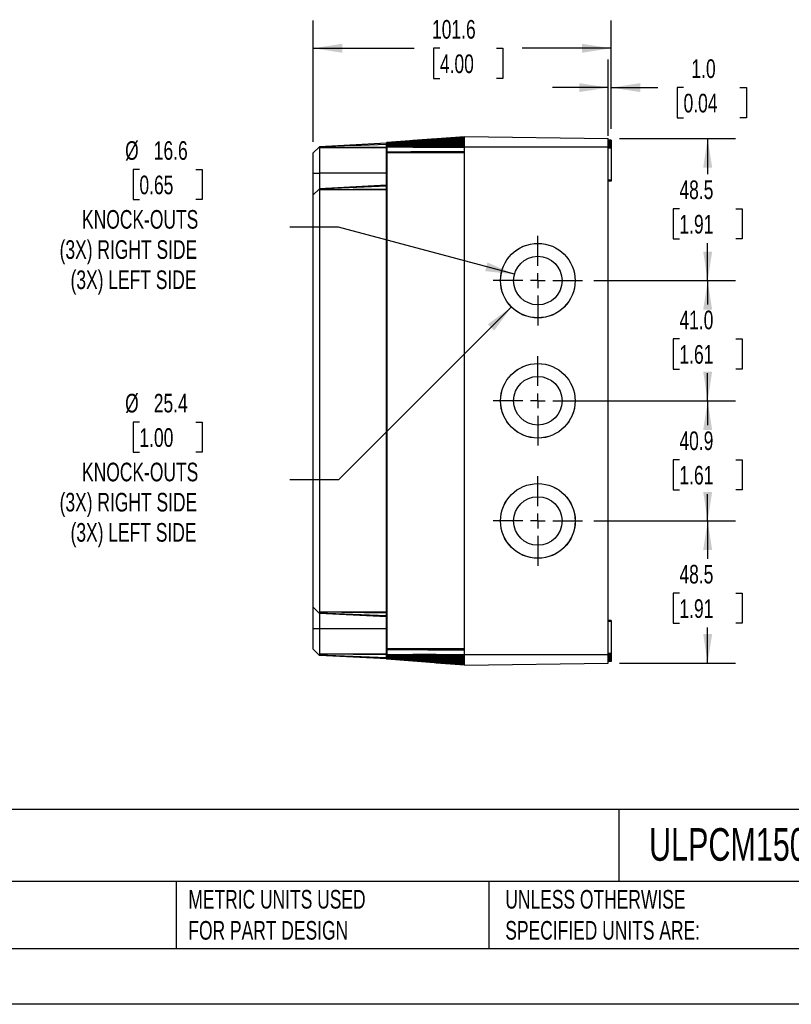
# Model space of a CAD drawing. Header units: millimetres. Extents: x 0 to 838, y 0 to 648.
# Tile 2 of 5: x 263 to 526, y 0 to 336. Entities that reach past the tile are written whole.
import ezdxf

# ---------------------------------------------------------------- set-up
doc = ezdxf.new("R2010")
doc.units = ezdxf.units.MM
doc.header["$LTSCALE"] = 3
doc.linetypes.add('CENTERX2', pattern=[20.32, 12.7, -2.54, 2.54, -2.54])
doc.layers.add('CENTER', color=40, linetype='CENTERX2')
doc.layers.add('DIMENSIONS', color=140, linetype='Continuous', lineweight=25)
doc.layers.add('TEXT', color=140, linetype='Continuous', lineweight=25)
doc.styles.add('SLDTEXTSTYLE0', font='TXT', dxfattribs={"width": 0.7})
doc.dimstyles.new('SLDDIMSTYLE0', dxfattribs={"dimtxt": 6.474023, "dimasz": 9.906, "dimexe": 0, "dimexo": 0.0625, "dimgap": 1.618506, "dimtad": 0, "dimtih": 1, "dimtoh": 1, "dimdec": 1, "dimrnd": 1e-09, "dimzin": 12, "dimdsep": 46, "dimtxsty": 'SLDTEXTSTYLE0', "dimsah": 1, "dimcen": 0.09, "dimadec": 0, "dimazin": 3, "dimtfac": 1, "dimtdec": 1, "dimtofl": 0, "dimtmove": 0, "dimatfit": 3, "dimfxl": 0, "dimfrac": 2, "dimtolj": 1, "dimtzin": 12, "dimarcsym": 0})
doc.dimstyles.new('SLDDIMSTYLE1', dxfattribs={"dimtxt": 6.474023, "dimasz": 9.906, "dimexe": 0, "dimexo": 0.0625, "dimgap": 1.618506, "dimtad": 0, "dimtih": 1, "dimtoh": 1, "dimdec": 1, "dimrnd": 1e-09, "dimzin": 12, "dimdsep": 46, "dimtxsty": 'SLDTEXTSTYLE0', "dimsah": 1, "dimcen": 0, "dimadec": 0, "dimazin": 3, "dimtfac": 1, "dimtdec": 1, "dimtofl": 0, "dimtmove": 0, "dimatfit": 3, "dimfxl": 0, "dimfrac": 2, "dimtolj": 1, "dimtzin": 12, "dimarcsym": 0})
doc.dimstyles.new('SLDDIMSTYLE2', dxfattribs={"dimtxt": 6.474023, "dimasz": 9.906, "dimexe": 0, "dimexo": 0.0625, "dimgap": 1.618506, "dimtad": 0, "dimtih": 1, "dimtoh": 1, "dimdec": 1, "dimrnd": 1e-09, "dimzin": 4, "dimdsep": 46, "dimtxsty": 'SLDTEXTSTYLE0', "dimsah": 1, "dimcen": 0.09, "dimadec": 0, "dimazin": 1, "dimtfac": 1, "dimtdec": 1, "dimtofl": 0, "dimtmove": 0, "dimatfit": 3, "dimfxl": 0, "dimfrac": 2, "dimtolj": 1, "dimtzin": 12, "dimarcsym": 0})
doc.dimstyles.new('SLDDIMSTYLE3', dxfattribs={"dimtxt": 6.474023, "dimasz": 9.906, "dimexe": 0, "dimexo": 0.0625, "dimgap": 1.618506, "dimtad": 0, "dimtih": 1, "dimtoh": 1, "dimdec": 1, "dimrnd": 1e-09, "dimzin": 4, "dimdsep": 46, "dimtxsty": 'SLDTEXTSTYLE0', "dimsah": 1, "dimcen": 0.09, "dimadec": 0, "dimazin": 1, "dimtfac": 1, "dimtdec": 1, "dimtmove": 0, "dimatfit": 0, "dimfxl": 0, "dimfrac": 2, "dimtolj": 1, "dimtzin": 12, "dimarcsym": 0})

# ---------------------------------------------------------------- blocks, each defined once
blk = doc.blocks.new('_D_4')
at = {"layer": 'DIMENSIONS'}
for p, q in [((303.88, 284.66), (301.71, 284.66)), ((301.71, 284.66), (301.71, 274.37)), ((323.12, 284.66), (325.3, 284.66)), ((325.3, 284.66), (325.3, 274.37)), ((301.71, 274.37), (303.88, 274.37)), ((325.3, 274.37), (323.12, 274.37)), ((371.77, 264.97), (355.1, 264.97)), ((431.71, 248.91), (371.77, 264.97))]:
    blk.add_line(p, q, dxfattribs=at)
blk.add_solid([(431.71, 248.91), (422.54, 252.95), (421.75, 250)], dxfattribs=at)
at = {"layer": 'DIMENSIONS', "char_height": 6.35, "attachment_point": 1, "style": 'SLDTEXTSTYLE0'}
for s, insert in [('%%c', (299, 294.3)), ('16.6', (308.77, 294.3)), ('0.65', (303.88, 282.56)), ('KNOCK-OUTS', (284.32, 270.82)), ('(3X) RIGHT SIDE', (276.67, 260.53)), ('(3X) LEFT SIDE', (280.4, 250.24))]:
    blk.add_mtext(s, dxfattribs=dict(at, insert=insert))
blk = doc.blocks.new('_D_5')
at = {"layer": 'DIMENSIONS'}
for p, q in [((430.72, 237.79), (371.77, 178.83)), ((303.88, 198.53), (301.71, 198.53)), ((301.71, 198.53), (301.71, 188.24)), ((323.12, 198.53), (325.3, 198.53)), ((325.3, 198.53), (325.3, 188.24)), ((301.71, 188.24), (303.88, 188.24)), ((325.3, 188.24), (323.12, 188.24)), ((371.77, 178.83), (355.1, 178.83))]:
    blk.add_line(p, q, dxfattribs=at)
blk.add_solid([(430.72, 237.79), (422.64, 231.86), (424.8, 229.71)], dxfattribs=at)
at = {"layer": 'DIMENSIONS', "char_height": 6.35, "attachment_point": 1, "style": 'SLDTEXTSTYLE0'}
for s, insert in [('%%c', (299, 208.16)), ('25.4', (308.77, 208.16)), ('1.00', (303.88, 196.42)), ('KNOCK-OUTS', (284.32, 184.68)), ('(3X) RIGHT SIDE', (276.67, 174.39)), ('(3X) LEFT SIDE', (280.4, 164.1))]:
    blk.add_mtext(s, dxfattribs=dict(at, insert=insert))
blk = doc.blocks.new('_D_6')
at = {"layer": 'DIMENSIONS'}
for p, q in [((467.52, 295.23), (507.13, 295.23)), ((497.6, 295.23), (497.6, 283.02)), ((487.98, 271.28), (485.81, 271.28)), ((485.81, 271.28), (485.81, 260.99)), ((507.22, 271.28), (509.4, 271.28)), ((509.4, 271.28), (509.4, 260.99)), ((485.81, 260.99), (487.98, 260.99)), ((497.6, 246.75), (497.6, 259.54)), ((509.4, 260.99), (507.22, 260.99)), ((458.78, 246.75), (507.13, 246.75))]:
    blk.add_line(p, q, dxfattribs=at)
for points in [[(497.6, 295.23), (496.08, 285.33), (499.13, 285.33)], [(497.6, 246.75), (499.13, 256.65), (496.08, 256.65)]]:
    blk.add_solid(points, dxfattribs=at)
at = {"layer": 'DIMENSIONS', "char_height": 6.35, "attachment_point": 1, "style": 'SLDTEXTSTYLE0'}
for s, insert in [('48.5', (487.98, 280.91)), ('1.91', (487.98, 269.17))]:
    blk.add_mtext(s, dxfattribs=dict(at, insert=insert))
blk = doc.blocks.new('_D_7')
at = {"layer": 'DIMENSIONS'}
for p, q in [((458.78, 246.75), (507.13, 246.75)), ((497.6, 246.75), (497.6, 238.63)), ((487.98, 226.89), (485.81, 226.89)), ((485.81, 226.89), (485.81, 216.6)), ((507.22, 226.89), (509.4, 226.89)), ((509.4, 226.89), (509.4, 216.6)), ((485.81, 216.6), (487.98, 216.6)), ((497.6, 205.79), (497.6, 215.15)), ((509.4, 216.6), (507.22, 216.6)), ((454.33, 205.79), (507.13, 205.79))]:
    blk.add_line(p, q, dxfattribs=at)
for points in [[(497.6, 246.75), (496.08, 236.84), (499.13, 236.84)], [(497.6, 205.79), (499.13, 215.7), (496.08, 215.7)]]:
    blk.add_solid(points, dxfattribs=at)
at = {"layer": 'DIMENSIONS', "char_height": 6.35, "attachment_point": 1, "style": 'SLDTEXTSTYLE0'}
for s, insert in [('41.0', (487.98, 236.53)), ('1.61', (487.98, 224.79))]:
    blk.add_mtext(s, dxfattribs=dict(at, insert=insert))
blk = doc.blocks.new('_D_8')
at = {"layer": 'DIMENSIONS'}
for p, q in [((458.78, 205.77), (507.13, 205.77)), ((497.6, 205.77), (497.6, 197.44)), ((487.98, 185.7), (485.81, 185.7)), ((485.81, 185.7), (485.81, 175.41)), ((507.22, 185.7), (509.4, 185.7)), ((509.4, 185.7), (509.4, 175.41)), ((485.81, 175.41), (487.98, 175.41)), ((509.4, 175.41), (507.22, 175.41)), ((497.6, 164.83), (497.6, 173.96)), ((458.78, 164.83), (507.13, 164.83))]:
    blk.add_line(p, q, dxfattribs=at)
for points in [[(497.6, 205.77), (496.08, 195.86), (499.13, 195.86)], [(497.6, 164.83), (499.13, 174.74), (496.08, 174.74)]]:
    blk.add_solid(points, dxfattribs=at)
at = {"layer": 'DIMENSIONS', "char_height": 6.35, "attachment_point": 1, "style": 'SLDTEXTSTYLE0'}
for s, insert in [('40.9', (487.98, 195.34)), ('1.61', (487.98, 183.6))]:
    blk.add_mtext(s, dxfattribs=dict(at, insert=insert))
blk = doc.blocks.new('_D_9')
at = {"layer": 'DIMENSIONS'}
for p, q in [((458.78, 164.83), (507.13, 164.83)), ((497.6, 164.83), (497.6, 151.95)), ((487.98, 140.21), (485.81, 140.21)), ((485.81, 140.21), (485.81, 129.92)), ((507.22, 140.21), (509.4, 140.21)), ((509.4, 140.21), (509.4, 129.92)), ((485.81, 129.92), (487.98, 129.92)), ((497.6, 116.33), (497.6, 128.47)), ((509.4, 129.92), (507.22, 129.92)), ((467.52, 116.33), (507.13, 116.33))]:
    blk.add_line(p, q, dxfattribs=at)
for points in [[(497.6, 164.83), (496.08, 154.93), (499.13, 154.93)], [(497.6, 116.33), (499.13, 126.24), (496.08, 126.24)]]:
    blk.add_solid(points, dxfattribs=at)
at = {"layer": 'DIMENSIONS', "char_height": 6.35, "attachment_point": 1, "style": 'SLDTEXTSTYLE0'}
for s, insert in [('48.5', (487.98, 149.85)), ('1.91', (487.98, 138.11))]:
    blk.add_mtext(s, dxfattribs=dict(at, insert=insert))
blk = doc.blocks.new('_D_10')
at = {"layer": 'DIMENSIONS'}
for p, q in [((463.71, 296.14), (463.71, 322.1)), ((464.71, 298.51), (464.71, 322.1)), ((463.71, 312.57), (444.66, 312.57)), ((464.71, 312.57), (480.6, 312.57)), ((489.38, 312.57), (487.2, 312.57)), ((487.2, 312.57), (487.2, 302.28)), ((508.61, 312.57), (510.79, 312.57)), ((510.79, 312.57), (510.79, 302.28)), ((487.2, 302.28), (489.38, 302.28)), ((510.79, 302.28), (508.61, 302.28))]:
    blk.add_line(p, q, dxfattribs=at)
for points in [[(463.71, 312.57), (453.8, 314.1), (453.8, 311.05)], [(464.71, 312.57), (474.61, 311.05), (474.61, 314.1)]]:
    blk.add_solid(points, dxfattribs=at)
at = {"layer": 'DIMENSIONS', "char_height": 6.35, "attachment_point": 1, "style": 'SLDTEXTSTYLE0'}
for s, insert in [('1.0', (492.07, 322.21)), ('0.04', (489.38, 310.47))]:
    blk.add_mtext(s, dxfattribs=dict(at, insert=insert))
blk = doc.blocks.new('_D_11')
at = {"layer": 'DIMENSIONS'}
for p, q in [((363.11, 294.11), (363.11, 335.51)), ((464.71, 298.51), (464.71, 335.51)), ((363.11, 325.98), (397.55, 325.98)), ((406.32, 325.98), (404.15, 325.98)), ((404.15, 325.98), (404.15, 315.69)), ((425.56, 325.98), (427.74, 325.98)), ((427.74, 325.98), (427.74, 315.69)), ((464.71, 325.98), (434.33, 325.98)), ((404.15, 315.69), (406.32, 315.69)), ((427.74, 315.69), (425.56, 315.69))]:
    blk.add_line(p, q, dxfattribs=at)
for points in [[(363.11, 325.98), (373.01, 324.46), (373.01, 327.51)], [(464.71, 325.98), (454.8, 327.51), (454.8, 324.46)]]:
    blk.add_solid(points, dxfattribs=at)
at = {"layer": 'DIMENSIONS', "char_height": 6.35, "attachment_point": 1, "style": 'SLDTEXTSTYLE0'}
for s, insert in [('101.6', (403.63, 335.62)), ('4.00', (406.32, 323.88))]:
    blk.add_mtext(s, dxfattribs=dict(at, insert=insert))
blk = doc.blocks.new('SW_CENTERMARKSYMBOL_4')
at = {"layer": 'CENTER', "color": 0}
for p, q in [((0, 5.08), (0, 10.82)), ((-5.08, 0), (-10.82, 0)), ((0, 0), (-2.54, 0)), ((0, 0), (0, 2.54)), ((0, 0), (0, -2.54)), ((0, 0), (2.54, 0)), ((5.08, 0), (10.82, 0)), ((0, -5.08), (0, -10.82))]:
    blk.add_line(p, q, dxfattribs=at)
blk = doc.blocks.new('SW_CENTERMARKSYMBOL_5')
at = {"layer": 'CENTER', "color": 0}
for p, q in [((0, 5.08), (0, 15.26)), ((-5.08, 0), (-15.26, 0)), ((0, 0), (-2.54, 0)), ((0, 0), (0, 2.54)), ((0, 0), (0, -2.54)), ((0, 0), (2.54, 0)), ((5.08, 0), (15.26, 0)), ((0, -5.08), (0, -15.26))]:
    blk.add_line(p, q, dxfattribs=at)
blk = doc.blocks.new('SW_CENTERMARKSYMBOL_6')
at = {"layer": 'CENTER', "color": 0}
for p, q in [((0, 5.08), (0, 10.82)), ((-5.08, 0), (-10.82, 0)), ((0, 0), (-2.54, 0)), ((0, 0), (0, 2.54)), ((0, 0), (0, -2.54)), ((0, 0), (2.54, 0)), ((5.08, 0), (10.82, 0)), ((0, -5.08), (0, -10.82))]:
    blk.add_line(p, q, dxfattribs=at)
blk = doc.blocks.new('SW_CENTERMARKSYMBOL_7')
at = {"layer": 'CENTER', "color": 0}
for p, q in [((0, 5.08), (0, 15.26)), ((-5.08, 0), (-15.26, 0)), ((0, 0), (-2.54, 0)), ((0, 0), (0, 2.54)), ((0, 0), (0, -2.54)), ((0, 0), (2.54, 0)), ((5.08, 0), (15.26, 0)), ((0, -5.08), (0, -15.26))]:
    blk.add_line(p, q, dxfattribs=at)
blk = doc.blocks.new('SW_CENTERMARKSYMBOL_8')
at = {"layer": 'CENTER', "color": 0}
for p, q in [((0, 5.08), (0, 10.82)), ((-5.08, 0), (-10.82, 0)), ((0, 0), (-2.54, 0)), ((0, 0), (0, 2.54)), ((0, 0), (0, -2.54)), ((0, 0), (2.54, 0)), ((5.08, 0), (10.82, 0)), ((0, -5.08), (0, -10.82))]:
    blk.add_line(p, q, dxfattribs=at)
blk = doc.blocks.new('SW_CENTERMARKSYMBOL_9')
at = {"layer": 'CENTER', "color": 0}
for p, q in [((0, 5.08), (0, 15.26)), ((-5.08, 0), (-15.26, 0)), ((0, 0), (-2.54, 0)), ((0, 0), (0, 2.54)), ((0, 0), (0, -2.54)), ((0, 0), (2.54, 0)), ((5.08, 0), (15.26, 0)), ((0, -5.08), (0, -15.26))]:
    blk.add_line(p, q, dxfattribs=at)

msp = doc.modelspace()

# ---------------------------------------------------------------- linework, layer by layer
for p, q in [((414.71, 295.8), (388.23, 293.84)), ((388.23, 293.82), (414.71, 295.78)), ((388.23, 293.79), (414.71, 295.72)), ((388.23, 293.76), (414.71, 295.64)), ((388.23, 293.71), (414.71, 295.52)), ((397.1, 294.49), (414.71, 295.79)), ((405, 295.07), (414.71, 295.79)), ((405, 295.07), (414.71, 295.79)), ((414.71, 295.87), (463.71, 295.23)), ((414.71, 292.33), (414.71, 295.87)), ((363.11, 290.3), (365.1, 292.29)), ((388.11, 293.22), (365.1, 292.29)), ((365.22, 292.41), (365.1, 292.29)), ((365.1, 292.29), (365.22, 292.03)), ((388.11, 293.61), (365.22, 292.41)), ((388.11, 293.61), (365.22, 292.41)), ((365.22, 292.41), (365.22, 292.41)), ((388.11, 292.27), (365.22, 292.03)), ((388.23, 293.84), (388.11, 293.71)), ((388.23, 293.83), (388.11, 293.7)), ((388.23, 293.82), (388.11, 293.69)), ((388.23, 293.79), (388.11, 293.67)), ((388.23, 293.76), (388.11, 293.63)), ((388.23, 293.71), (388.11, 293.59)), ((388.11, 293.7), (388.11, 293.71)), ((388.11, 293.69), (388.11, 293.7)), ((388.11, 293.67), (388.11, 293.69)), ((388.11, 293.63), (388.11, 293.67)), ((388.23, 293.64), (388.11, 293.53)), ((388.11, 293.59), (388.11, 293.63)), ((388.11, 293.53), (388.11, 293.59)), ((388.23, 293.56), (388.11, 293.46)), ((388.11, 293.46), (388.11, 293.53)), ((388.23, 293.47), (388.11, 293.38)), ((388.11, 293.38), (388.11, 293.46)), ((388.23, 293.38), (388.11, 293.29)), ((388.11, 293.29), (388.11, 293.38)), ((388.11, 293.19), (388.11, 293.29)), ((388.23, 293.27), (388.11, 293.19)), ((388.11, 293.08), (388.11, 293.19)), ((388.23, 293.16), (388.11, 293.08)), ((388.11, 292.97), (388.11, 293.08)), ((388.23, 293.03), (388.11, 292.97)), ((388.11, 292.84), (388.11, 292.97)), ((388.23, 292.89), (388.11, 292.84)), ((388.11, 292.71), (388.11, 292.84)), ((388.23, 292.75), (388.11, 292.71)), ((388.11, 292.58), (388.11, 292.71)), ((388.23, 292.61), (388.11, 292.58)), ((388.11, 292.45), (388.11, 292.58)), ((388.23, 292.46), (388.11, 292.45)), ((388.11, 292.27), (388.11, 292.45)), ((388.23, 292.28), (388.11, 292.27)), ((388.11, 290.59), (388.11, 292.27)), ((388.23, 293.64), (414.71, 295.37)), ((388.23, 293.56), (414.71, 295.2)), ((388.23, 293.47), (414.71, 294.99)), ((388.23, 293.38), (414.71, 294.77)), ((388.23, 293.27), (414.71, 294.53)), ((388.23, 293.83), (397.1, 294.49)), ((388.23, 293.16), (414.71, 294.26)), ((388.23, 293.03), (414.71, 293.97)), ((388.23, 293.84), (388.23, 293.83)), ((388.23, 293.83), (388.23, 293.82)), ((388.23, 293.82), (388.23, 293.79)), ((388.23, 293.79), (388.23, 293.76)), ((388.23, 293.76), (388.23, 293.71)), ((388.23, 293.71), (388.23, 293.64)), ((388.23, 292.89), (414.71, 293.66)), ((388.23, 293.64), (388.23, 293.56)), ((388.23, 293.56), (388.23, 293.47)), ((388.23, 293.47), (388.23, 293.38)), ((388.23, 293.38), (388.23, 293.27)), ((388.23, 292.75), (414.71, 293.33)), ((388.23, 293.27), (388.23, 293.16)), ((388.23, 293.16), (388.23, 293.03)), ((388.23, 293.03), (388.23, 292.89)), ((388.23, 292.61), (414.71, 293)), ((388.23, 292.89), (388.23, 292.75)), ((388.23, 292.75), (388.23, 292.61)), ((388.23, 292.46), (414.71, 292.67)), ((388.23, 292.61), (388.23, 292.46)), ((388.23, 292.46), (388.23, 292.28)), ((397.1, 292.3), (388.23, 292.28)), ((388.23, 292.28), (388.23, 290.6)), ((405, 295.07), (397.1, 294.49)), ((405, 292.32), (397.1, 292.3)), ((397.1, 292.3), (414.71, 292.3)), ((405, 292.32), (414.71, 292.34)), ((405, 292.32), (414.71, 292.32)), ((414.71, 119.23), (414.71, 292.33)), ((414.71, 292.33), (463.71, 292.33)), ((463.71, 292.33), (463.71, 295.23)), ((464.71, 294.7), (463.71, 294.7)), ((464.71, 294.67), (463.71, 294.67)), ((464.71, 294.6), (463.71, 294.6)), ((464.71, 294.49), (463.71, 294.49)), ((464.71, 294.32), (463.71, 294.32)), ((464.71, 294.12), (463.71, 294.12)), ((464.71, 293.88), (463.71, 293.88)), ((464.71, 293.6), (463.71, 293.6)), ((464.71, 293.3), (463.71, 293.3)), ((464.71, 292.97), (463.71, 292.97)), ((464.71, 292.62), (463.71, 292.62)), ((463.71, 119.23), (463.71, 292.33)), ((464.71, 292.26), (463.71, 292.26)), ((464.71, 294.7), (464.71, 294.67)), ((464.71, 294.67), (464.71, 294.6)), ((464.71, 294.6), (464.71, 294.49)), ((464.71, 294.49), (464.71, 294.32)), ((464.71, 294.32), (464.71, 294.12)), ((464.71, 294.12), (464.71, 293.88)), ((464.71, 293.88), (464.71, 293.6)), ((464.71, 293.6), (464.71, 293.3)), ((464.71, 293.3), (464.71, 292.97)), ((464.71, 292.97), (464.71, 292.62)), ((464.71, 292.62), (464.71, 292.26)), ((464.71, 292.26), (464.71, 291.9)), ((363.11, 283.4), (363.11, 290.3)), ((365.22, 292.03), (365.22, 292)), ((365.22, 292), (365.22, 283.4)), ((388.11, 292), (365.22, 292)), ((388.11, 290.33), (388.11, 290.59)), ((388.11, 121.24), (388.11, 290.33)), ((388.23, 290.33), (388.11, 290.33)), ((388.23, 290.6), (388.23, 290.33)), ((388.23, 290.33), (388.23, 121.24)), ((414.71, 290.33), (388.23, 290.33)), ((464.71, 291.9), (463.71, 291.9)), ((464.71, 291.9), (464.71, 280.99)), ((363.11, 283.4), (365.22, 283.4)), ((363.11, 276), (363.11, 283.4)), ((365.22, 283.4), (365.22, 278.11)), ((388.11, 283.4), (365.22, 283.4)), ((388.11, 278.92), (365.1, 277.99)), ((388.11, 279.31), (365.22, 278.11)), ((388.11, 279.31), (365.22, 278.11)), ((464.71, 280.99), (463.71, 280.99)), ((464.71, 280.69), (463.71, 280.69)), ((464.71, 280.69), (463.71, 280.69)), ((464.71, 280.99), (464.71, 280.69)), ((464.71, 280.69), (464.71, 280.69)), ((365.1, 277.99), (363.11, 276)), ((363.11, 135.38), (363.11, 276)), ((365.22, 278.11), (365.1, 277.99)), ((365.1, 277.99), (365.22, 277.73)), ((365.22, 278.11), (365.22, 278.11)), ((388.11, 277.97), (365.22, 277.73)), ((365.22, 277.73), (365.22, 277.7)), ((365.22, 277.7), (365.22, 133.68)), ((388.11, 277.7), (365.22, 277.7)), ((365.1, 133.39), (363.11, 135.38)), ((363.11, 127.98), (363.11, 135.38)), ((365.22, 133.66), (365.1, 133.39)), ((388.11, 132.47), (365.1, 133.39)), ((365.1, 133.39), (365.22, 133.27)), ((388.11, 133.68), (365.22, 133.68)), ((365.22, 133.68), (365.22, 133.66)), ((388.11, 133.42), (365.22, 133.66)), ((388.11, 132.07), (365.22, 133.27)), ((388.11, 132.07), (365.22, 133.27)), ((365.22, 133.27), (365.22, 133.27)), ((365.22, 133.27), (365.22, 127.98)), ((365.22, 127.98), (363.11, 127.98)), ((363.11, 121.08), (363.11, 127.98)), ((388.11, 127.98), (365.22, 127.98)), ((365.22, 127.98), (365.22, 119.38)), ((464.71, 130.88), (463.71, 130.88)), ((464.71, 130.87), (463.71, 130.87)), ((464.71, 130.57), (463.71, 130.57)), ((464.71, 130.88), (464.71, 130.87)), ((464.71, 130.87), (464.71, 130.57)), ((464.71, 130.57), (464.71, 119.67)), ((365.1, 119.09), (363.11, 121.08)), ((388.23, 121.24), (388.11, 121.24)), ((388.11, 120.97), (388.11, 121.24)), ((388.11, 119.29), (388.11, 120.97)), ((414.71, 121.24), (388.23, 121.24)), ((388.23, 121.24), (388.23, 120.97)), ((388.23, 120.97), (388.23, 119.29)), ((365.22, 119.36), (365.1, 119.09)), ((388.11, 118.17), (365.1, 119.09)), ((365.1, 119.09), (365.22, 118.97)), ((365.22, 119.38), (365.22, 119.36)), ((388.11, 119.38), (365.22, 119.38)), ((388.11, 119.12), (365.22, 119.36)), ((388.19, 117.77), (365.22, 118.97)), ((388.19, 117.77), (365.22, 118.97)), ((365.22, 118.97), (365.22, 118.97)), ((388.23, 119.29), (388.11, 119.29)), ((388.11, 119.12), (388.11, 119.29)), ((388.23, 119.1), (388.11, 119.12)), ((388.11, 118.98), (388.11, 119.12)), ((388.23, 118.96), (388.11, 118.98)), ((388.11, 118.85), (388.11, 118.98)), ((388.23, 118.81), (388.11, 118.85)), ((388.11, 118.72), (388.11, 118.85)), ((388.23, 118.67), (388.11, 118.72)), ((388.11, 118.6), (388.11, 118.72)), ((388.23, 118.54), (388.11, 118.6)), ((388.11, 118.48), (388.11, 118.6)), ((388.23, 118.41), (388.11, 118.48)), ((388.11, 118.37), (388.11, 118.48)), ((388.23, 118.29), (388.11, 118.37)), ((388.11, 118.28), (388.11, 118.37)), ((388.23, 118.19), (388.11, 118.28)), ((388.11, 118.19), (388.11, 118.28)), ((388.23, 118.09), (388.11, 118.19)), ((388.11, 118.11), (388.11, 118.19)), ((388.23, 118), (388.11, 118.11)), ((388.11, 118.04), (388.11, 118.11)), ((388.23, 117.92), (388.11, 118.04)), ((388.11, 117.98), (388.11, 118.04)), ((388.23, 117.86), (388.11, 117.98)), ((388.11, 117.93), (388.11, 117.98)), ((388.23, 117.81), (388.11, 117.93)), ((388.11, 117.9), (388.11, 117.93)), ((388.23, 117.77), (388.11, 117.9)), ((388.11, 117.88), (388.11, 117.9)), ((388.23, 117.75), (388.11, 117.88)), ((388.11, 117.87), (388.11, 117.88)), ((388.23, 117.74), (388.11, 117.87)), ((388.11, 117.86), (388.11, 117.87)), ((388.23, 117.73), (388.11, 117.86)), ((388.23, 119.29), (397.1, 119.27)), ((388.23, 119.29), (388.23, 119.1)), ((388.23, 119.1), (414.71, 118.9)), ((388.23, 119.1), (388.23, 118.96)), ((388.23, 118.96), (414.71, 118.56)), ((388.23, 118.96), (388.23, 118.81)), ((388.23, 118.81), (414.71, 118.23)), ((388.23, 118.81), (388.23, 118.67)), ((388.23, 118.67), (414.71, 117.91)), ((388.23, 118.67), (388.23, 118.54)), ((388.23, 118.54), (414.71, 117.6)), ((388.23, 118.54), (388.23, 118.41)), ((388.23, 118.41), (414.71, 117.31)), ((388.23, 118.41), (388.23, 118.29)), ((388.23, 118.29), (414.71, 117.04)), ((388.23, 118.29), (388.23, 118.19)), ((388.23, 118.19), (414.71, 116.79)), ((388.23, 118.19), (388.23, 118.09)), ((388.23, 118.09), (414.71, 116.57)), ((388.23, 118.09), (388.23, 118)), ((388.23, 118), (414.71, 116.37)), ((388.23, 118), (388.23, 117.92)), ((388.23, 117.92), (414.71, 116.19)), ((388.23, 117.92), (388.23, 117.86)), ((388.23, 117.86), (414.71, 116.04)), ((388.23, 117.86), (388.23, 117.81)), ((388.23, 117.81), (414.71, 115.93)), ((388.23, 117.81), (388.23, 117.77)), ((388.23, 117.77), (414.71, 115.84)), ((388.23, 117.77), (388.23, 117.75)), ((388.23, 117.75), (414.71, 115.79)), ((388.23, 117.75), (388.23, 117.74)), ((397.1, 117.08), (388.23, 117.74)), ((388.23, 117.74), (388.23, 117.73)), ((414.71, 115.76), (388.23, 117.73)), ((397.1, 119.27), (414.71, 119.26)), ((405, 119.25), (397.1, 119.27)), ((405, 119.25), (414.71, 119.24)), ((405, 119.25), (414.71, 119.23)), ((414.71, 119.23), (463.71, 119.23)), ((414.71, 115.69), (414.71, 119.23)), ((464.71, 119.67), (463.71, 119.67)), ((464.71, 119.3), (463.71, 119.3)), ((463.71, 116.33), (463.71, 119.23)), ((464.71, 118.94), (463.71, 118.94)), ((464.71, 118.59), (463.71, 118.59)), ((464.71, 118.27), (463.71, 118.27)), ((464.71, 117.96), (463.71, 117.96)), ((464.71, 117.69), (463.71, 117.69)), ((464.71, 119.67), (464.71, 119.3)), ((464.71, 119.3), (464.71, 118.94)), ((464.71, 118.94), (464.71, 118.59)), ((464.71, 118.59), (464.71, 118.27)), ((464.71, 118.27), (464.71, 117.96)), ((464.71, 117.96), (464.71, 117.69)), ((464.71, 117.69), (464.71, 117.44)), ((405, 116.49), (397.1, 117.08)), ((397.1, 117.08), (414.71, 115.77)), ((405, 116.49), (414.71, 115.77)), ((405, 116.49), (414.71, 115.77)), ((414.71, 115.69), (463.71, 116.33)), ((464.71, 117.44), (463.71, 117.44)), ((464.71, 117.24), (463.71, 117.24)), ((464.71, 117.08), (463.71, 117.08)), ((464.71, 116.96), (463.71, 116.96)), ((464.71, 116.89), (463.71, 116.89)), ((464.71, 116.87), (463.71, 116.87)), ((464.71, 117.44), (464.71, 117.24)), ((464.71, 117.24), (464.71, 117.08)), ((464.71, 117.08), (464.71, 116.96)), ((464.71, 116.96), (464.71, 116.89)), ((464.71, 116.89), (464.71, 116.87))]:
    msp.add_line(p, q)
at = {"color": 7, "linetype": 'Continuous'}
msp.add_line((838.21, 0.01), (0.01, 0.01), dxfattribs=at)
for centre, radius in [((439.71, 246.75), 12.72), ((439.71, 246.77), 8.28), ((439.71, 205.77), 12.72), ((439.71, 205.79), 8.28), ((439.71, 164.83), 12.72), ((439.71, 164.81), 8.28)]:
    msp.add_circle(centre, radius)
for points in [[(388.23, 290.6), (388.19, 290.6), (388.15, 290.6), (388.11, 290.59)], [(388.23, 120.97), (388.19, 120.97), (388.15, 120.97), (388.11, 120.97)]]:
    msp.add_open_spline(points, degree=3)
for points, knots in [([(414.71, 290.67), (411.32, 290.66), (407.93, 290.65), (404.54, 290.64), (399.1, 290.63), (393.67, 290.61), (388.23, 290.6)], [0.0000002, 0.0000002, 0.0000002, 0.0000002, 0.01019773, 0.01019773, 0.01019773, 0.02655363, 0.02655363, 0.02655363, 0.02655363]), ([(388.23, 120.97), (390.35, 120.96), (392.48, 120.95), (394.61, 120.95), (401.31, 120.93), (408.01, 120.91), (414.71, 120.9)], [0.0001202, 0.0001202, 0.0001202, 0.0001202, 0.006517, 0.006517, 0.006517, 0.02667363, 0.02667363, 0.02667363, 0.02667363])]:
    msp.add_open_spline(points, degree=3, knots=knots)
at = {"layer": 'DIMENSIONS'}
for centre, radius in [((439.71, 246.77), 12.7), ((439.71, 246.77), 8.28), ((439.71, 205.79), 12.7), ((439.71, 205.79), 8.28), ((439.71, 164.81), 12.74), ((439.71, 164.81), 8.28)]:
    msp.add_circle(centre, radius, dxfattribs=at)
at = {"layer": 'TEXT'}
for p, q in [((819.15, 66.38), (19.05, 66.38)), ((467.28, 66.38), (467.28, 41.91)), ((819.15, 41.91), (19.05, 41.91)), ((316.45, 41.91), (316.45, 19.05)), ((422.99, 41.91), (422.99, 19.05)), ((19.05, 19.05), (819.15, 19.05))]:
    msp.add_line(p, q, dxfattribs=at)

# ---------------------------------------------------------------- block references
at = {"layer": 'CENTER'}
for name, p in [('SW_CENTERMARKSYMBOL_9', (439.71, 246.75)), ('SW_CENTERMARKSYMBOL_8', (439.71, 246.77)), ('SW_CENTERMARKSYMBOL_7', (439.71, 205.77)), ('SW_CENTERMARKSYMBOL_6', (439.71, 205.79)), ('SW_CENTERMARKSYMBOL_5', (439.71, 164.83)), ('SW_CENTERMARKSYMBOL_4', (439.71, 164.81))]:
    msp.add_blockref(name, p, dxfattribs=at)

# ---------------------------------------------------------------- texts
at = {"layer": 'TEXT', "attachment_point": 1, "style": 'SLDTEXTSTYLE0'}
for s, insert, char_height in [('ULPCM150125XG', (477.62, 60.07), 11.1125), ("PART DIMENSIONS MAY DIFFER SLIGHTLY ^JDUE TO MANUFACTURER'S VARIANCES", (131.74, 38.99), 6.35), ('METRIC UNITS USED ^JFOR PART DESIGN', (320.56, 38.99), 6.35), ('UNLESS OTHERWISE ^JSPECIFIED UNITS ARE:', (428.61, 38.99), 6.35)]:
    msp.add_mtext(s, dxfattribs=dict(at, insert=insert, char_height=char_height))

# ---------------------------------------------------------------- dimensions: what is measured, and where the dimension line sits
at = {"layer": 'DIMENSIONS'}
for base, p1, dimstyle, picture, middle in [((464.71, 325.98), (363.11, 290.3), 'SLDDIMSTYLE0', '_D_11', (415.94, 325.98)), ((464.71, 312.57), (463.71, 292.33), 'SLDDIMSTYLE3', '_D_10', (499, 312.57))]:
    dim = msp.add_linear_dim(base=base, p1=p1, p2=(464.71, 294.7), dimstyle=dimstyle, dxfattribs=at)
    dim.commit()
    dim.dimension.update_dxf_attribs({"geometry": picture, "text_midpoint": middle, "dimtype": 160})
for p1, p2, picture, middle in [((447.7, 244.63), (431.71, 248.91), '_D_4', (313.5, 268.32)), ((448.69, 255.75), (430.72, 237.79), '_D_5', (313.5, 182.18))]:
    dim = msp.add_diameter_dim_2p(p1=p1, p2=p2, text='<>\\PKNOCK-OUTS\\P(3X) RIGHT SIDE\\P(3X) LEFT SIDE', dimstyle='SLDDIMSTYLE1', dxfattribs=at)
    dim.commit()
    dim.dimension.update_dxf_attribs({"geometry": picture, "text_midpoint": middle, "dimtype": 163})
for base, p1, p2, dimstyle, picture, middle in [((497.6, 295.23), (454.97, 246.75), (463.71, 295.23), 'SLDDIMSTYLE0', '_D_6', (497.6, 271.28)), ((497.6, 205.79), (454.97, 246.75), (450.52, 205.79), 'SLDDIMSTYLE2', '_D_7', (497.6, 226.89)), ((497.6, 164.83), (454.97, 205.77), (454.97, 164.83), 'SLDDIMSTYLE0', '_D_8', (497.6, 185.7)), ((497.6, 116.33), (454.97, 164.83), (463.71, 116.33), 'SLDDIMSTYLE0', '_D_9', (497.6, 140.21))]:
    dim = msp.add_linear_dim(base=base, p1=p1, p2=p2, angle=90, dimstyle=dimstyle, dxfattribs=at)
    dim.commit()
    dim.dimension.update_dxf_attribs({"geometry": picture, "text_midpoint": middle, "dimtype": 160})

doc.saveas('drawing.dxf')
